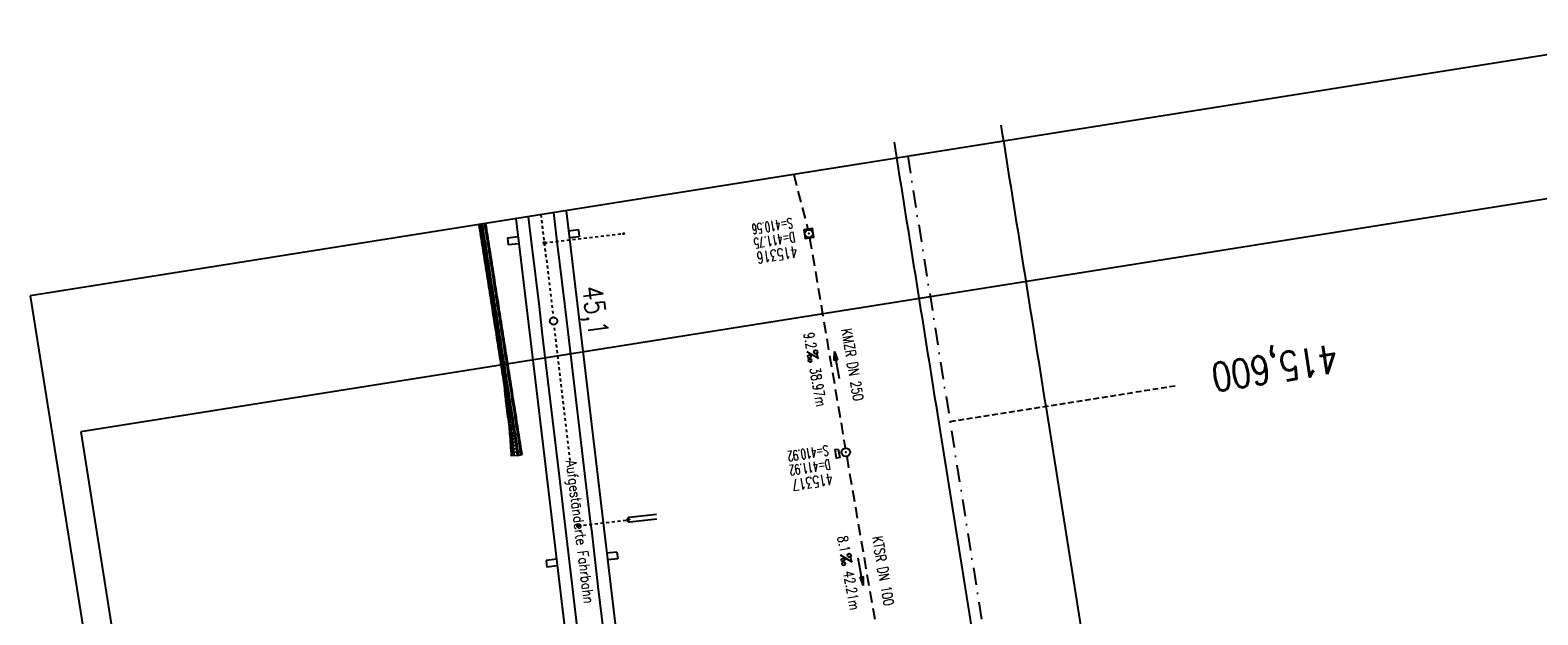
# Model space of a CAD drawing. Extents: x 447827 to 448299, y 438389 to 439851.
# Tile 20 of 21: x 447827 to 448092, y 439749 to 439851. Entities that reach past the tile are written whole.
import ezdxf
from ezdxf.enums import TextEntityAlignment as Align

# ---------------------------------------------------------------- set-up
doc = ezdxf.new("R2010")
doc.units = 0
doc.header["$LTSCALE"] = 2
doc.header["$MEASUREMENT"] = 0
for name, pattern in [('ACAD_ISO03W100', [0.5, 0.25, -0.25]), ('ACAD_ISO10W100W', [0.5, 0.25, -0.25]), ('AUSGEZOGEN', [0]), ('GESTRICH-X2', [1.5, 1, -0.5]), ('GESTRICHELT', [0.75, 0.5, -0.25]), ('STRICHPT-X3', [3, 1.5, -0.75, 0, -0.75])]:
    doc.linetypes.add(name, pattern=pattern)
doc.layers.get('0').update_dxf_attribs({"linetype": 'AUSGEZOGEN'})
for name, color, linetype in [('ACHSE', 250, 'STRICHPT-X3'), ('Bahnachse', 7, 'CONTINUOUS'), ('FBR', 8, 'CONTINUOUS'), ('Gleisachse', 7, 'CONTINUOUS'), ('HEKTOM', 250, 'GESTRICHELT'), ('Ingenieurbauwerke', 15, 'CONTINUOUS'), ('KANAL', 7, 'GESTRICH-X2'), ('PFEIL', 7, 'CONTINUOUS'), ('Planeinteilung', 6, 'CONTINUOUS'), ('RAHMEN', 250, 'AUSGEZOGEN'), ('Regenrückhaltebecken_605', 15, 'CONTINUOUS'), ('SCHACHTNR', 6, 'CONTINUOUS'), ('SCHSYMBOL', 7, 'AUSGEZOGEN'), ('TEXTO', 4, 'CONTINUOUS'), ('TEXTU', 4, 'CONTINUOUS')]:
    doc.layers.add(name, color=color, linetype=linetype)
doc.styles.add('ROMANS', font='romans.shx', dxfattribs={"width": 0.8})

# ---------------------------------------------------------------- blocks, each defined once
blk = doc.blocks.new('20')
blk.add_lwpolyline([(-0.75, -0.75), (0.75, -0.75), (0.75, 0.75), (-0.75, 0.75)], close=True)
blk.add_circle((0, 0), 0.676)
blk.add_point((0, 0))
blk = doc.blocks.new('PROM')
blk.add_line((1.57, 1.82), (0.02, 0.02))
for centre, radius in [((0.32, 1.51), 0.317), ((0.94, 0.29), 0.283), ((1.64, 0.29), 0.283)]:
    blk.add_circle(centre, radius)
blk.add_arc((0.99, 2.68), 1.03, 239.1414, 303.3549)
blk = doc.blocks.new('PFEIL2')
at = {"color": 0}
for p, q in [((0.88, 0), (-2.4, -0.01)), ((0.88, -0.27), (0.88, 0.28)), ((0.88, 0.28), (2.43, 0.01)), ((0.91, 0.27), (0.88, 0.26)), ((0.97, 0.26), (0.88, 0.25)), ((1.02, 0.25), (0.88, 0.23)), ((1.07, 0.24), (0.88, 0.21)), ((1.13, 0.23), (0.88, 0.19)), ((1.18, 0.22), (0.88, 0.17)), ((1.24, 0.21), (0.88, 0.15)), ((1.29, 0.21), (0.88, 0.14)), ((1.34, 0.2), (0.88, 0.12)), ((1.4, 0.19), (0.88, 0.1)), ((1.45, 0.18), (0.88, 0.08)), ((1.51, 0.17), (0.88, 0.06)), ((1.56, 0.16), (0.88, 0.04)), ((1.61, 0.15), (0.88, 0.02)), ((1.67, 0.14), (0.88, 0.01)), ((1.72, 0.13), (0.88, -0.01)), ((1.78, 0.12), (0.88, -0.03)), ((1.83, 0.11), (0.88, -0.05)), ((1.88, 0.1), (0.88, -0.07)), ((1.94, 0.09), (0.88, -0.09)), ((2.05, 0.08), (0.88, -0.12)), ((1.99, 0.08), (0.88, -0.11)), ((2.1, 0.07), (0.88, -0.14)), ((2.15, 0.06), (0.88, -0.16)), ((2.21, 0.05), (0.88, -0.18)), ((2.26, 0.04), (0.88, -0.2)), ((2.32, 0.03), (0.88, -0.22)), ((2.37, 0.02), (0.88, -0.23)), ((2.42, 0.01), (0.88, -0.25)), ((2.43, 0.01), (0.88, -0.27))]:
    blk.add_line(p, q, dxfattribs=at)
blk = doc.blocks.new('GST')
at = {"color": 0}
blk.add_circle((0, 0), 0.75, dxfattribs=at)
blk.add_point((0, 0), dxfattribs=at)
blk = doc.blocks.new('17')
blk.add_lwpolyline([(-0.76, -1.22), (0.75, -1.22), (0.75, -1.8), (-0.76, -1.8)], close=True)
blk.add_blockref('GST', (0, 0))
blk = doc.blocks.new('1135297')
for p, q in [((0, 297), (0, 0)), ((0, 0), (1135, 0))]:
    blk.add_line(p, q)
at = {"layer": 'RAHMEN'}
for p, q in [((25, 292), (25, 5)), ((25, 5), (950, 5))]:
    blk.add_line(p, q, dxfattribs=at)

msp = doc.modelspace()

# ---------------------------------------------------------------- linework, layer by layer
at = {"layer": 'ACHSE'}
for points in [[(448051.41, 439387.64, -0.000001), (448067.12, 439288.88, -0.000002), (448074.98, 439239.5)], [(448098.55, 439091.36, 0.000001), (448108.37, 439029.64, -0.000001), (448118.19, 438967.92, -0.000001), (448122.12, 438943.23, 0.000002), (448126.05, 438918.54, 0.000007)]]:
    msp.add_lwpolyline(points, format="xyb", dxfattribs=at)
at = {"layer": 'ACHSE', "flags": 128}
msp.add_lwpolyline([(447981.14, 439829.23), (447988.55, 439782.67), (447996.25, 439734.25), (448008.19, 439659.22), (448023.91, 439560.46), (448035.69, 439486.4), (448051.41, 439387.64)], dxfattribs=at)
at = {"layer": 'Bahnachse', "linetype": 'ACAD_ISO10W100W'}
msp.add_line((447916.76, 439818.99), (447918.9, 439800.95), dxfattribs=at)
at = {"layer": 'Bahnachse', "linetype": 'ACAD_ISO10W100W', "flags": 128}
msp.add_lwpolyline([(447921.9, 439775.8), (447919.06, 439799.66)], dxfattribs=at)
at = {"layer": 'Bahnachse', "linetype": 'Continuous'}
msp.add_ellipse((447918.98, 439800.31), major_axis=(0.46, 0.46), ratio=1, start_param=4.061899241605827, end_param=10.34508454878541, dxfattribs=at)
at = {"layer": 'FBR'}
for points in [[(447997.48, 439834.72, -0.000003), (448005.34, 439785.34), (448013.04, 439736.92), (448016.8, 439713.32), (448024.98, 439661.89, -0.000001), (448032.84, 439612.51, 0.000002), (448040.7, 439563.13), (448050, 439504.67)], [(447978.72, 439831.73, -0.000003), (447986.58, 439782.35), (447994.28, 439733.94)], [(447978.72, 439831.73, -0.000003), (447986.58, 439782.35), (447994.28, 439733.94), (447998.04, 439710.34), (448006.22, 439658.91, -0.000001), (448014.08, 439609.53, 0.000002), (448021.93, 439560.15), (448032.25, 439495.33), (448021.93, 439560.15, -0.000002), (448014.08, 439609.53, 0.000001), (448006.22, 439658.91), (447998.04, 439710.34), (447994.28, 439733.94)]]:
    msp.add_lwpolyline(points, format="xyb", dxfattribs=at)
at = {"layer": 'Gleisachse', "linetype": 'Continuous'}
for p, q in [((447914.52, 439818.63), (447915.1, 439813.75)), ((447918.96, 439819.34), (447919.57, 439814.27)), ((447915.1, 439813.75), (447916.42, 439802.83)), ((447919.57, 439814.27), (447920.9, 439803.35)), ((447916.42, 439802.83), (447917, 439797.87)), ((447920.9, 439803.35), (447921.47, 439798.38)), ((447917, 439797.87), (447919.36, 439778)), ((447921.47, 439798.38), (447923.83, 439778.52)), ((447919.36, 439778), (447919.94, 439773.04)), ((447923.83, 439778.52), (447924.41, 439773.55)), ((447919.94, 439773.04), (447921.01, 439764.1)), ((447924.41, 439773.55), (447925.48, 439764.62)), ((447921.01, 439764.1), (447921.14, 439763.11)), ((447921.14, 439763.11), (447922.29, 439753.18)), ((447925.48, 439764.62), (447925.61, 439763.62)), ((447925.61, 439763.62), (447926.76, 439753.69)), ((447922.29, 439753.18), (447925.28, 439728.35)), ((447926.76, 439753.69), (447929.75, 439728.87))]:
    msp.add_line(p, q, dxfattribs=at)
at = {"layer": 'HEKTOM'}
msp.add_line((447988.56, 439782.66), (448028.06, 439788.94), dxfattribs=at)
at = {"layer": 'Ingenieurbauwerke', "linetype": 'Continuous'}
for p, q in [((447912.36, 439818.29), (447916.08, 439787.03)), ((447921.16, 439819.68), (447924.92, 439788.08)), ((447912.75, 439815.08), (447910.89, 439814.85)), ((447923.32, 439816.31), (447921.59, 439816.11)), ((447923.46, 439815.12), (447921.74, 439814.92)), ((447923.32, 439816.31), (447923.46, 439815.12)), ((447910.89, 439814.85), (447911.03, 439813.66)), ((447912.9, 439813.88), (447911.03, 439813.66)), ((447917.13, 439814.18), (447917.53, 439814.23)), ((447917.13, 439814.18), (447917.18, 439813.79)), ((447917.18, 439813.79), (447917.57, 439813.83)), ((447917.53, 439814.23), (447917.57, 439813.83)), ((447916.08, 439787.03), (447927.9, 439687.72)), ((447924.92, 439788.08), (447936.73, 439688.77)), ((447923.04, 439764.53), (447923.44, 439764.58)), ((447923.04, 439764.53), (447923.08, 439764.14)), ((447923.08, 439764.14), (447923.48, 439764.18)), ((447923.44, 439764.58), (447923.48, 439764.18)), ((447930.09, 439759.74), (447928.29, 439759.53)), ((447930.09, 439759.74), (447930.23, 439758.55)), ((447919.46, 439758.48), (447917.67, 439758.27)), ((447917.67, 439758.27), (447917.81, 439757.08)), ((447919.6, 439757.29), (447917.81, 439757.08)), ((447930.23, 439758.55), (447928.44, 439758.34))]:
    msp.add_line(p, q, dxfattribs=at)
at = {"layer": 'Ingenieurbauwerke', "linetype": 'ACAD_ISO03W100'}
for p, q in [((447917.35, 439814.01), (447931.41, 439815.68)), ((447923.26, 439764.36), (447932.32, 439765.43))]:
    msp.add_line(p, q, dxfattribs=at)
at = {"layer": 'Ingenieurbauwerke', "linetype": 'Continuous'}
msp.add_ellipse((447931.28, 439815.65), major_axis=(0.134, 0.015), ratio=0.555556, start_param=0, end_param=6.283185, dxfattribs=at)
msp.add_ellipse((447932.18, 439765.42), major_axis=(0.134, 0.015), ratio=0.555556, dxfattribs=at)
at = {"layer": 'KANAL'}
for p, q in [((447961.11, 439826.04), (447963.59, 439816.41)), ((447963.91, 439814.94), (447970.16, 439778)), ((447970.41, 439776.5), (447977.31, 439736.38))]:
    msp.add_line(p, q, dxfattribs=at)
at = {"layer": 'Regenrückhaltebecken_605', "linetype": 'Continuous'}
for p, q in [((447905.92, 439817.16), (447905.9, 439817.26)), ((447906, 439816.66), (447905.92, 439817.16)), ((447905.93, 439817.1), (447906.52, 439817.19)), ((447905.97, 439816.81), (447906.27, 439816.86)), ((447906.07, 439816.17), (447906, 439816.66)), ((447906.02, 439816.52), (447906.61, 439816.61)), ((447906.06, 439816.23), (447906.36, 439816.28)), ((447906.15, 439815.67), (447906.07, 439816.17)), ((447906.11, 439815.94), (447906.7, 439816.04)), ((447906.23, 439815.18), (447906.15, 439815.67)), ((447906.16, 439815.65), (447906.45, 439815.7)), ((447906.2, 439815.37), (447906.79, 439815.46)), ((447906.31, 439814.69), (447906.23, 439815.18)), ((447906.25, 439815.08), (447906.54, 439815.12)), ((447906.31, 439817.22), (447906.3, 439817.32)), ((447906.39, 439816.72), (447906.31, 439817.22)), ((447906.47, 439816.23), (447906.39, 439816.72)), ((447906.55, 439815.74), (447906.47, 439816.23)), ((447906.59, 439816.76), (447906.51, 439817.25)), ((447906.62, 439815.24), (447906.55, 439815.74)), ((447906.67, 439816.26), (447906.59, 439816.76)), ((447906.7, 439814.75), (447906.62, 439815.24)), ((447906.74, 439815.77), (447906.67, 439816.26)), ((447906.82, 439815.27), (447906.74, 439815.77)), ((447906.9, 439814.78), (447906.82, 439815.27)), ((447906.98, 439816.82), (447906.91, 439817.31)), ((447907.06, 439816.32), (447906.98, 439816.82)), ((447907.14, 439815.83), (447907.06, 439816.32)), ((447907.18, 439816.85), (447907.11, 439817.34)), ((447907.22, 439815.34), (447907.14, 439815.83)), ((447907.26, 439816.35), (447907.18, 439816.85)), ((447907.3, 439814.84), (447907.22, 439815.34)), ((447907.34, 439815.86), (447907.26, 439816.35)), ((447907.42, 439815.37), (447907.34, 439815.86)), ((447907.49, 439814.87), (447907.42, 439815.37)), ((447906.29, 439814.79), (447906.88, 439814.88)), ((447906.38, 439814.19), (447906.31, 439814.69)), ((447906.34, 439814.5), (447906.63, 439814.55)), ((447906.38, 439814.21), (447906.97, 439814.31)), ((447906.46, 439813.7), (447906.38, 439814.19)), ((447906.43, 439813.92), (447906.72, 439813.97)), ((447906.54, 439813.2), (447906.46, 439813.7)), ((447906.47, 439813.64), (447907.06, 439813.73)), ((447906.52, 439813.35), (447906.81, 439813.39)), ((447906.62, 439812.71), (447906.54, 439813.2)), ((447906.56, 439813.06), (447907.16, 439813.15)), ((447906.61, 439812.77), (447906.9, 439812.82)), ((447906.69, 439812.22), (447906.62, 439812.71)), ((447906.65, 439812.48), (447907.25, 439812.58)), ((447906.78, 439814.25), (447906.7, 439814.75)), ((447906.86, 439813.76), (447906.78, 439814.25)), ((447906.94, 439813.27), (447906.86, 439813.76)), ((447906.98, 439814.29), (447906.9, 439814.78)), ((447907.01, 439812.77), (447906.94, 439813.27)), ((447907.06, 439813.79), (447906.98, 439814.29)), ((447907.09, 439812.28), (447907.01, 439812.77)), ((447907.13, 439813.3), (447907.06, 439813.79)), ((447907.21, 439812.8), (447907.13, 439813.3)), ((447907.29, 439812.31), (447907.21, 439812.8)), ((447907.37, 439814.35), (447907.3, 439814.84)), ((447907.45, 439813.85), (447907.37, 439814.35)), ((447907.53, 439813.36), (447907.45, 439813.85)), ((447907.57, 439814.38), (447907.49, 439814.87)), ((447907.61, 439812.87), (447907.53, 439813.36)), ((447907.65, 439813.88), (447907.57, 439814.38)), ((447907.68, 439812.37), (447907.61, 439812.87)), ((447907.73, 439813.39), (447907.65, 439813.88)), ((447907.76, 439811.88), (447907.68, 439812.37)), ((447907.8, 439812.9), (447907.73, 439813.39)), ((447907.88, 439812.4), (447907.8, 439812.9)), ((447907.96, 439811.91), (447907.88, 439812.4)), ((447906.77, 439811.72), (447906.69, 439812.22)), ((447906.7, 439812.19), (447906.99, 439812.24)), ((447906.74, 439811.9), (447907.34, 439812)), ((447906.85, 439811.23), (447906.77, 439811.72)), ((447906.79, 439811.62), (447907.09, 439811.66)), ((447906.83, 439811.33), (447907.43, 439811.42)), ((447906.93, 439810.73), (447906.85, 439811.23)), ((447906.88, 439811.04), (447907.18, 439811.09)), ((447906.93, 439810.75), (447907.52, 439810.85)), ((447907.01, 439810.24), (447906.93, 439810.73)), ((447906.97, 439810.46), (447907.27, 439810.51)), ((447907.08, 439809.75), (447907.01, 439810.24)), ((447907.02, 439810.17), (447907.61, 439810.27)), ((447907.06, 439809.89), (447907.36, 439809.93)), ((447907.16, 439809.25), (447907.08, 439809.75)), ((447907.17, 439811.78), (447907.09, 439812.28)), ((447907.25, 439811.29), (447907.17, 439811.78)), ((447907.32, 439810.8), (447907.25, 439811.29)), ((447907.37, 439811.82), (447907.29, 439812.31)), ((447907.4, 439810.3), (447907.32, 439810.8)), ((447907.44, 439811.32), (447907.37, 439811.82)), ((447907.48, 439809.81), (447907.4, 439810.3)), ((447907.52, 439810.83), (447907.44, 439811.32)), ((447907.56, 439809.31), (447907.48, 439809.81)), ((447907.6, 439810.33), (447907.52, 439810.83)), ((447907.68, 439809.84), (447907.6, 439810.33)), ((447907.75, 439809.35), (447907.68, 439809.84)), ((447907.84, 439811.38), (447907.76, 439811.88)), ((447907.92, 439810.89), (447907.84, 439811.38)), ((447907.99, 439810.4), (447907.92, 439810.89)), ((447908.04, 439811.41), (447907.96, 439811.91)), ((447908.07, 439809.9), (447907.99, 439810.4)), ((447908.11, 439810.92), (447908.04, 439811.41)), ((447908.15, 439809.41), (447908.07, 439809.9)), ((447908.19, 439810.43), (447908.11, 439810.92)), ((447908.27, 439809.93), (447908.19, 439810.43)), ((447908.35, 439809.44), (447908.27, 439809.93)), ((447907.11, 439809.6), (447907.7, 439809.69)), ((447907.15, 439809.31), (447907.45, 439809.36)), ((447907.24, 439808.76), (447907.16, 439809.25)), ((447907.2, 439809.02), (447907.79, 439809.12)), ((447907.24, 439808.73), (447907.54, 439808.78)), ((447907.32, 439808.27), (447907.24, 439808.76)), ((447907.29, 439808.44), (447907.88, 439808.54)), ((447907.39, 439807.77), (447907.32, 439808.27)), ((447907.33, 439808.15), (447907.63, 439808.2)), ((447907.38, 439807.87), (447907.97, 439807.96)), ((447907.47, 439807.28), (447907.39, 439807.77)), ((447907.42, 439807.58), (447907.72, 439807.63)), ((447907.47, 439807.29), (447908.06, 439807.38)), ((447907.55, 439806.78), (447907.47, 439807.28)), ((447907.63, 439808.82), (447907.56, 439809.31)), ((447907.71, 439808.33), (447907.63, 439808.82)), ((447907.79, 439807.83), (447907.71, 439808.33)), ((447907.83, 439808.85), (447907.75, 439809.35)), ((447907.87, 439807.34), (447907.79, 439807.83)), ((447907.91, 439808.36), (447907.83, 439808.85)), ((447907.94, 439806.85), (447907.87, 439807.34)), ((447907.99, 439807.86), (447907.91, 439808.36)), ((447908.06, 439807.37), (447907.99, 439807.86)), ((447908.14, 439806.88), (447908.06, 439807.37)), ((447908.23, 439808.91), (447908.15, 439809.41)), ((447908.3, 439808.42), (447908.23, 439808.91)), ((447908.38, 439807.93), (447908.3, 439808.42)), ((447908.42, 439808.95), (447908.35, 439809.44)), ((447908.46, 439807.43), (447908.38, 439807.93)), ((447908.5, 439808.45), (447908.42, 439808.95)), ((447908.54, 439806.94), (447908.46, 439807.43)), ((447908.58, 439807.96), (447908.5, 439808.45)), ((447908.66, 439807.46), (447908.58, 439807.96)), ((447908.73, 439806.97), (447908.66, 439807.46)), ((447907.51, 439807), (447907.81, 439807.05)), ((447907.63, 439806.29), (447907.55, 439806.78)), ((447907.56, 439806.71), (447908.15, 439806.81)), ((447907.6, 439806.42), (447907.9, 439806.47)), ((447907.7, 439805.8), (447907.63, 439806.29)), ((447907.65, 439806.14), (447908.24, 439806.23)), ((447907.69, 439805.85), (447907.99, 439805.89)), ((447907.78, 439805.3), (447907.7, 439805.8)), ((447907.74, 439805.56), (447908.33, 439805.65)), ((447907.86, 439804.81), (447907.78, 439805.3)), ((447907.79, 439805.27), (447908.08, 439805.32)), ((447907.83, 439804.98), (447908.42, 439805.08)), ((447907.94, 439804.31), (447907.86, 439804.81)), ((447907.88, 439804.69), (447908.17, 439804.74)), ((447907.92, 439804.4), (447908.51, 439804.5)), ((447908.02, 439806.35), (447907.94, 439806.85)), ((447908.1, 439805.86), (447908.02, 439806.35)), ((447908.18, 439805.36), (447908.1, 439805.86)), ((447908.22, 439806.38), (447908.14, 439806.88)), ((447908.25, 439804.87), (447908.18, 439805.36)), ((447908.3, 439805.89), (447908.22, 439806.38)), ((447908.33, 439804.38), (447908.25, 439804.87)), ((447908.37, 439805.39), (447908.3, 439805.89)), ((447908.45, 439804.9), (447908.37, 439805.39)), ((447908.53, 439804.41), (447908.45, 439804.9)), ((447908.61, 439806.44), (447908.54, 439806.94)), ((447908.69, 439805.95), (447908.61, 439806.44)), ((447908.77, 439805.46), (447908.69, 439805.95)), ((447908.81, 439806.48), (447908.73, 439806.97)), ((447908.85, 439804.96), (447908.77, 439805.46)), ((447908.89, 439805.98), (447908.81, 439806.48)), ((447908.92, 439804.47), (447908.85, 439804.96)), ((447908.97, 439805.49), (447908.89, 439805.98)), ((447909, 439803.97), (447908.92, 439804.47)), ((447909.04, 439804.99), (447908.97, 439805.49)), ((447909.12, 439804.5), (447909.04, 439804.99)), ((447909.2, 439804.01), (447909.12, 439804.5)), ((447908.01, 439803.82), (447907.94, 439804.31)), ((447907.97, 439804.12), (447908.26, 439804.16)), ((447908.01, 439803.83), (447908.6, 439803.92)), ((447908.09, 439803.33), (447908.01, 439803.82)), ((447908.06, 439803.54), (447908.35, 439803.59)), ((447908.17, 439802.83), (447908.09, 439803.33)), ((447908.1, 439803.25), (447908.69, 439803.35)), ((447908.15, 439802.96), (447908.44, 439803.01)), ((447908.25, 439802.34), (447908.17, 439802.83)), ((447908.19, 439802.67), (447908.79, 439802.77)), ((447908.24, 439802.39), (447908.53, 439802.43)), ((447908.32, 439801.84), (447908.25, 439802.34)), ((447908.28, 439802.1), (447908.88, 439802.19)), ((447908.4, 439801.35), (447908.32, 439801.84)), ((447908.41, 439803.88), (447908.33, 439804.38)), ((447908.33, 439801.81), (447908.62, 439801.86)), ((447908.49, 439803.39), (447908.41, 439803.88)), ((447908.56, 439802.89), (447908.49, 439803.39)), ((447908.61, 439803.91), (447908.53, 439804.41)), ((447908.64, 439802.4), (447908.56, 439802.89)), ((447908.68, 439803.42), (447908.61, 439803.91)), ((447908.72, 439801.91), (447908.64, 439802.4)), ((447908.76, 439802.92), (447908.68, 439803.42)), ((447908.8, 439801.41), (447908.72, 439801.91)), ((447908.84, 439802.43), (447908.76, 439802.92)), ((447908.92, 439801.94), (447908.84, 439802.43)), ((447908.99, 439801.44), (447908.92, 439801.94)), ((447909.08, 439803.48), (447909, 439803.97)), ((447909.16, 439802.99), (447909.08, 439803.48)), ((447909.23, 439802.49), (447909.16, 439802.99)), ((447909.28, 439803.51), (447909.2, 439804.01)), ((447909.31, 439802), (447909.23, 439802.49)), ((447909.35, 439803.02), (447909.28, 439803.51)), ((447909.39, 439801.5), (447909.31, 439802)), ((447909.43, 439802.52), (447909.35, 439803.02)), ((447909.51, 439802.03), (447909.43, 439802.52)), ((447909.59, 439801.54), (447909.51, 439802.03)), ((447908.37, 439801.52), (447908.97, 439801.62)), ((447908.48, 439800.86), (447908.4, 439801.35)), ((447908.42, 439801.23), (447908.72, 439801.28)), ((447908.46, 439800.94), (447909.06, 439801.04)), ((447908.56, 439800.36), (447908.48, 439800.86)), ((447908.51, 439800.66), (447908.81, 439800.7)), ((447908.56, 439800.37), (447909.15, 439800.46)), ((447908.63, 439799.87), (447908.56, 439800.36)), ((447908.6, 439800.08), (447908.9, 439800.13)), ((447908.71, 439799.37), (447908.63, 439799.87)), ((447908.65, 439799.79), (447909.24, 439799.89)), ((447908.69, 439799.5), (447908.99, 439799.55)), ((447908.79, 439798.88), (447908.71, 439799.37)), ((447908.74, 439799.21), (447909.33, 439799.31)), ((447908.87, 439800.92), (447908.8, 439801.41)), ((447908.95, 439800.42), (447908.87, 439800.92)), ((447909.03, 439799.93), (447908.95, 439800.42)), ((447909.07, 439800.95), (447908.99, 439801.44)), ((447909.11, 439799.44), (447909.03, 439799.93)), ((447909.15, 439800.45), (447909.07, 439800.95)), ((447909.18, 439798.94), (447909.11, 439799.44)), ((447909.23, 439799.96), (447909.15, 439800.45)), ((447909.3, 439799.47), (447909.23, 439799.96)), ((447909.38, 439798.97), (447909.3, 439799.47)), ((447909.47, 439801.01), (447909.39, 439801.5)), ((447909.54, 439800.52), (447909.47, 439801.01)), ((447909.62, 439800.02), (447909.54, 439800.52)), ((447909.66, 439801.04), (447909.59, 439801.54)), ((447909.7, 439799.53), (447909.62, 439800.02)), ((447909.74, 439800.55), (447909.66, 439801.04)), ((447909.78, 439799.04), (447909.7, 439799.53)), ((447909.82, 439800.05), (447909.74, 439800.55)), ((447909.9, 439799.56), (447909.82, 439800.05)), ((447909.97, 439799.07), (447909.9, 439799.56)), ((447908.78, 439798.92), (447909.08, 439798.97)), ((447908.87, 439798.39), (447908.79, 439798.88)), ((447908.83, 439798.64), (447909.42, 439798.73)), ((447908.87, 439798.35), (447909.17, 439798.4)), ((447908.94, 439797.89), (447908.87, 439798.39)), ((447908.92, 439798.06), (447909.51, 439798.15)), ((447909.02, 439797.4), (447908.94, 439797.89)), ((447908.96, 439797.77), (447909.26, 439797.82)), ((447909.01, 439797.48), (447909.6, 439797.58)), ((447909.1, 439796.9), (447909.02, 439797.4)), ((447909.05, 439797.19), (447909.35, 439797.24)), ((447909.1, 439796.91), (447909.69, 439797)), ((447909.18, 439796.41), (447909.1, 439796.9)), ((447909.14, 439796.62), (447909.44, 439796.66)), ((447909.26, 439798.45), (447909.18, 439798.94)), ((447909.34, 439797.95), (447909.26, 439798.45)), ((447909.42, 439797.46), (447909.34, 439797.95)), ((447909.46, 439798.48), (447909.38, 439798.97)), ((447909.49, 439796.97), (447909.42, 439797.46)), ((447909.54, 439797.99), (447909.46, 439798.48)), ((447909.57, 439796.47), (447909.49, 439796.97)), ((447909.61, 439797.49), (447909.54, 439797.99)), ((447909.69, 439797), (447909.61, 439797.49)), ((447909.77, 439796.5), (447909.69, 439797)), ((447909.85, 439796.01), (447909.77, 439796.5)), ((447909.85, 439798.54), (447909.78, 439799.04)), ((447909.93, 439798.05), (447909.85, 439798.54)), ((447910.01, 439797.55), (447909.93, 439798.05)), ((447910.05, 439798.57), (447909.97, 439799.07)), ((447910.09, 439797.06), (447910.01, 439797.55)), ((447910.13, 439798.08), (447910.05, 439798.57)), ((447910.16, 439796.57), (447910.09, 439797.06)), ((447910.21, 439797.58), (447910.13, 439798.08)), ((447910.24, 439796.07), (447910.16, 439796.57)), ((447910.28, 439797.09), (447910.21, 439797.58)), ((447910.36, 439796.6), (447910.28, 439797.09)), ((447910.44, 439796.1), (447910.36, 439796.6)), ((447909.25, 439795.92), (447909.18, 439796.41)), ((447909.19, 439796.33), (447909.78, 439796.42)), ((447909.23, 439796.04), (447909.53, 439796.09)), ((447909.33, 439795.42), (447909.25, 439795.92)), ((447909.28, 439795.75), (447909.87, 439795.85)), ((447909.32, 439795.46), (447909.62, 439795.51)), ((447909.41, 439794.93), (447909.33, 439795.42)), ((447909.37, 439795.17), (447909.96, 439795.27)), ((447909.49, 439794.43), (447909.41, 439794.93)), ((447909.42, 439794.89), (447909.71, 439794.93)), ((447909.46, 439794.6), (447910.05, 439794.69)), ((447909.56, 439793.94), (447909.49, 439794.43)), ((447909.51, 439794.31), (447909.8, 439794.36)), ((447909.55, 439794.02), (447910.14, 439794.12)), ((447909.64, 439793.45), (447909.56, 439793.94)), ((447909.65, 439795.98), (447909.57, 439796.47)), ((447909.73, 439795.48), (447909.65, 439795.98)), ((447909.8, 439794.99), (447909.73, 439795.48)), ((447909.88, 439794.5), (447909.8, 439794.99)), ((447909.92, 439795.52), (447909.85, 439796.01)), ((447909.96, 439794), (447909.88, 439794.5)), ((447910, 439795.02), (447909.92, 439795.52)), ((447910.04, 439793.51), (447909.96, 439794)), ((447910.08, 439794.53), (447910, 439795.02)), ((447910.16, 439794.03), (447910.08, 439794.53)), ((447910.23, 439793.54), (447910.16, 439794.03)), ((447910.32, 439795.58), (447910.24, 439796.07)), ((447910.4, 439795.08), (447910.32, 439795.58)), ((447910.47, 439794.59), (447910.4, 439795.08)), ((447910.52, 439795.61), (447910.44, 439796.1)), ((447910.55, 439794.1), (447910.47, 439794.59)), ((447910.59, 439795.11), (447910.52, 439795.61)), ((447910.63, 439793.6), (447910.55, 439794.1)), ((447910.67, 439794.62), (447910.59, 439795.11)), ((447910.75, 439794.13), (447910.67, 439794.62)), ((447910.83, 439793.63), (447910.75, 439794.13)), ((447909.6, 439793.73), (447909.89, 439793.78)), ((447909.64, 439793.44), (447910.23, 439793.54)), ((447909.72, 439792.95), (447909.64, 439793.45)), ((447909.69, 439793.16), (447909.98, 439793.2)), ((447909.8, 439792.46), (447909.72, 439792.95)), ((447909.73, 439792.87), (447910.32, 439792.96)), ((447909.78, 439792.58), (447910.07, 439792.63)), ((447909.87, 439791.96), (447909.8, 439792.46)), ((447909.82, 439792.29), (447910.42, 439792.39)), ((447909.87, 439792), (447910.16, 439792.05)), ((447909.95, 439791.47), (447909.87, 439791.96)), ((447909.91, 439791.71), (447910.51, 439791.81)), ((447910.03, 439790.98), (447909.95, 439791.47)), ((447909.96, 439791.43), (447910.26, 439791.47)), ((447910, 439791.14), (447910.6, 439791.23)), ((447910.11, 439793.01), (447910.04, 439793.51)), ((447910.19, 439792.52), (447910.11, 439793.01)), ((447910.27, 439792.03), (447910.19, 439792.52)), ((447910.31, 439793.05), (447910.23, 439793.54)), ((447910.35, 439791.53), (447910.27, 439792.03)), ((447910.39, 439792.55), (447910.31, 439793.05)), ((447910.42, 439791.04), (447910.35, 439791.53)), ((447910.47, 439792.06), (447910.39, 439792.55)), ((447910.54, 439791.56), (447910.47, 439792.06)), ((447910.62, 439791.07), (447910.54, 439791.56)), ((447910.71, 439793.11), (447910.63, 439793.6)), ((447910.78, 439792.61), (447910.71, 439793.11)), ((447910.86, 439792.12), (447910.78, 439792.61)), ((447910.9, 439793.14), (447910.83, 439793.63)), ((447910.94, 439791.63), (447910.86, 439792.12)), ((447910.98, 439792.64), (447910.9, 439793.14)), ((447911.02, 439791.13), (447910.94, 439791.63)), ((447911.06, 439792.15), (447910.98, 439792.64)), ((447911.14, 439791.66), (447911.06, 439792.15)), ((447911.21, 439791.16), (447911.14, 439791.66)), ((447910.11, 439790.48), (447910.03, 439790.98)), ((447910.05, 439790.85), (447910.35, 439790.9)), ((447910.09, 439790.56), (447910.69, 439790.66)), ((447910.18, 439789.99), (447910.11, 439790.48)), ((447910.14, 439790.27), (447910.44, 439790.32)), ((447910.26, 439789.49), (447910.18, 439789.99)), ((447910.19, 439789.98), (447910.78, 439790.08)), ((447910.23, 439789.7), (447910.53, 439789.74)), ((447910.3, 439789.25), (447910.26, 439789.49)), ((447910.28, 439789.41), (447910.87, 439789.5)), ((447910.34, 439789), (447910.3, 439789.25)), ((447910.32, 439789.13), (447910.62, 439789.17)), ((447910.37, 439788.75), (447910.34, 439789)), ((447910.36, 439788.84), (447910.96, 439788.91)), ((447910.39, 439788.5), (447910.37, 439788.75)), ((447910.39, 439788.56), (447910.7, 439788.59)), ((447910.5, 439790.54), (447910.42, 439791.04)), ((447910.58, 439790.05), (447910.5, 439790.54)), ((447910.66, 439789.56), (447910.58, 439790.05)), ((447910.7, 439790.58), (447910.62, 439791.07)), ((447910.73, 439789.06), (447910.66, 439789.56)), ((447910.78, 439790.08), (447910.7, 439790.58)), ((447910.81, 439788.57), (447910.73, 439789.06)), ((447910.85, 439789.59), (447910.78, 439790.08)), ((447910.89, 439788.08), (447910.81, 439788.57)), ((447910.93, 439789.09), (447910.85, 439789.59)), ((447911.01, 439788.6), (447910.93, 439789.09)), ((447911.09, 439788.11), (447911.01, 439788.6)), ((447911.09, 439790.64), (447911.02, 439791.13)), ((447911.17, 439790.14), (447911.09, 439790.64)), ((447911.25, 439789.65), (447911.17, 439790.14)), ((447911.29, 439790.67), (447911.21, 439791.16)), ((447911.33, 439789.16), (447911.25, 439789.65)), ((447911.37, 439790.17), (447911.29, 439790.67)), ((447911.4, 439788.66), (447911.33, 439789.16)), ((447911.45, 439789.68), (447911.37, 439790.17)), ((447911.48, 439788.17), (447911.4, 439788.66)), ((447911.52, 439789.19), (447911.45, 439789.68)), ((447911.6, 439788.69), (447911.52, 439789.19)), ((447911.68, 439788.2), (447911.6, 439788.69)), ((447910.44, 439788.01), (447910.39, 439788.5)), ((447910.42, 439788.27), (447911.05, 439788.33)), ((447910.49, 439787.51), (447910.44, 439788.01)), ((447910.45, 439787.98), (447910.77, 439788.01)), ((447910.48, 439787.69), (447911.14, 439787.75)), ((447910.54, 439787.01), (447910.49, 439787.51)), ((447910.5, 439787.4), (447910.85, 439787.43)), ((447910.53, 439787.1), (447911.23, 439787.17)), ((447910.59, 439786.51), (447910.54, 439787.01)), ((447910.56, 439786.81), (447910.92, 439786.85)), ((447910.59, 439786.52), (447911.32, 439786.59)), ((447910.62, 439786.26), (447910.59, 439786.51)), ((447910.62, 439786.23), (447910.99, 439786.27)), ((447910.64, 439786.01), (447910.62, 439786.26)), ((447910.7, 439785.52), (447910.64, 439786.01)), ((447910.65, 439785.94), (447911.41, 439786.02)), ((447910.97, 439787.58), (447910.89, 439788.08)), ((447911.04, 439787.09), (447910.97, 439787.58)), ((447911.12, 439786.59), (447911.04, 439787.09)), ((447911.16, 439787.61), (447911.09, 439788.11)), ((447911.2, 439786.1), (447911.12, 439786.59)), ((447911.24, 439787.12), (447911.16, 439787.61)), ((447911.28, 439785.61), (447911.2, 439786.1)), ((447911.32, 439786.62), (447911.24, 439787.12)), ((447911.4, 439786.13), (447911.32, 439786.62)), ((447911.47, 439785.64), (447911.4, 439786.13)), ((447911.56, 439787.67), (447911.48, 439788.17)), ((447911.64, 439787.18), (447911.56, 439787.67)), ((447911.72, 439786.69), (447911.64, 439787.18)), ((447911.76, 439787.71), (447911.68, 439788.2)), ((447911.79, 439786.19), (447911.72, 439786.69)), ((447911.84, 439787.21), (447911.76, 439787.71)), ((447911.87, 439785.7), (447911.79, 439786.19)), ((447911.91, 439786.72), (447911.84, 439787.21)), ((447911.99, 439786.22), (447911.91, 439786.72)), ((447912.07, 439785.73), (447911.99, 439786.22)), ((447910.69, 439785.64), (447911.07, 439785.69)), ((447910.77, 439785.02), (447910.7, 439785.52)), ((447910.73, 439785.35), (447911.5, 439785.45)), ((447910.76, 439785.06), (447911.16, 439785.11)), ((447910.84, 439784.52), (447910.77, 439785.02)), ((447910.8, 439784.77), (447911.59, 439784.88)), ((447910.84, 439784.48), (447911.24, 439784.53)), ((447910.9, 439784.03), (447910.84, 439784.52)), ((447910.88, 439784.19), (447911.68, 439784.3)), ((447910.97, 439783.53), (447910.9, 439784.03)), ((447910.92, 439783.9), (447911.33, 439783.96)), ((447910.96, 439783.61), (447911.78, 439783.72)), ((447911.04, 439783.04), (447910.97, 439783.53)), ((447911, 439783.32), (447911.41, 439783.38)), ((447911.35, 439785.11), (447911.28, 439785.61)), ((447911.43, 439784.62), (447911.35, 439785.11)), ((447911.51, 439784.12), (447911.43, 439784.62)), ((447911.55, 439785.14), (447911.47, 439785.64)), ((447911.59, 439783.63), (447911.51, 439784.12)), ((447911.63, 439784.65), (447911.55, 439785.14)), ((447911.67, 439783.14), (447911.59, 439783.63)), ((447911.71, 439784.15), (447911.63, 439784.65)), ((447911.79, 439783.66), (447911.71, 439784.15)), ((447911.86, 439783.17), (447911.79, 439783.66)), ((447911.95, 439785.2), (447911.87, 439785.7)), ((447912.03, 439784.71), (447911.95, 439785.2)), ((447912.1, 439784.22), (447912.03, 439784.71)), ((447912.15, 439785.24), (447912.07, 439785.73)), ((447912.18, 439783.72), (447912.1, 439784.22)), ((447912.22, 439784.74), (447912.15, 439785.24)), ((447912.26, 439783.23), (447912.18, 439783.72)), ((447912.3, 439784.25), (447912.22, 439784.74)), ((447912.38, 439783.75), (447912.3, 439784.25)), ((447912.46, 439783.26), (447912.38, 439783.75)), ((447912.53, 439782.77), (447912.46, 439783.26)), ((447911.04, 439783.04), (447911.87, 439783.14)), ((447911.11, 439782.54), (447911.04, 439783.04)), ((447911.08, 439782.75), (447911.49, 439782.8)), ((447911.17, 439782.05), (447911.11, 439782.54)), ((447911.12, 439782.46), (447911.96, 439782.57)), ((447911.16, 439782.16), (447911.58, 439782.22)), ((447911.21, 439781.8), (447911.17, 439782.05)), ((447911.2, 439781.88), (447912.05, 439781.99)), ((447911.24, 439781.55), (447911.21, 439781.8)), ((447911.23, 439781.6), (447911.66, 439781.65)), ((447911.26, 439781.3), (447911.24, 439781.55)), ((447911.26, 439781.32), (447912.14, 439781.39)), ((447911.27, 439781.05), (447911.26, 439781.3)), ((447911.31, 439780.55), (447911.27, 439781.05)), ((447911.28, 439781.03), (447911.73, 439781.07)), ((447911.3, 439780.74), (447912.23, 439780.81)), ((447911.74, 439782.64), (447911.67, 439783.14)), ((447911.82, 439782.15), (447911.74, 439782.64)), ((447911.9, 439781.65), (447911.82, 439782.15)), ((447911.94, 439782.67), (447911.86, 439783.17)), ((447911.98, 439781.16), (447911.9, 439781.65)), ((447912.02, 439782.18), (447911.94, 439782.67)), ((447912.05, 439780.67), (447911.98, 439781.16)), ((447912.1, 439781.68), (447912.02, 439782.18)), ((447912.13, 439780.17), (447912.05, 439780.67)), ((447912.17, 439781.19), (447912.1, 439781.68)), ((447912.25, 439780.7), (447912.17, 439781.19)), ((447912.33, 439780.2), (447912.25, 439780.7)), ((447912.34, 439782.73), (447912.26, 439783.23)), ((447912.41, 439782.24), (447912.34, 439782.73)), ((447912.49, 439781.75), (447912.41, 439782.24)), ((447912.57, 439781.25), (447912.49, 439781.75)), ((447912.61, 439782.27), (447912.53, 439782.77)), ((447912.65, 439780.76), (447912.57, 439781.25)), ((447912.69, 439781.78), (447912.61, 439782.27)), ((447912.72, 439780.26), (447912.65, 439780.76)), ((447912.77, 439781.28), (447912.69, 439781.78)), ((447912.84, 439780.79), (447912.77, 439781.28)), ((447912.92, 439780.3), (447912.84, 439780.79)), ((447911.35, 439780.05), (447911.31, 439780.55)), ((447911.32, 439780.45), (447911.8, 439780.48)), ((447911.34, 439780.16), (447912.32, 439780.23)), ((447911.39, 439779.55), (447911.35, 439780.05)), ((447911.36, 439779.87), (447911.87, 439779.9)), ((447911.38, 439779.58), (447912.41, 439779.65)), ((447911.42, 439779.05), (447911.39, 439779.55)), ((447911.41, 439779.28), (447911.93, 439779.32)), ((447911.46, 439778.55), (447911.42, 439779.05)), ((447911.43, 439778.99), (447912.51, 439779.07)), ((447911.45, 439778.7), (447912, 439778.74)), ((447911.5, 439778.05), (447911.46, 439778.55)), ((447911.47, 439778.41), (447912.6, 439778.49)), ((447911.49, 439778.12), (447912.07, 439778.16)), ((447911.54, 439777.55), (447911.5, 439778.05)), ((447912.21, 439779.68), (447912.13, 439780.17)), ((447912.29, 439779.18), (447912.21, 439779.68)), ((447912.36, 439778.69), (447912.29, 439779.18)), ((447912.41, 439779.71), (447912.33, 439780.2)), ((447912.44, 439778.2), (447912.36, 439778.69)), ((447912.48, 439779.22), (447912.41, 439779.71)), ((447912.52, 439777.7), (447912.44, 439778.2)), ((447912.56, 439778.72), (447912.48, 439779.22)), ((447912.64, 439778.23), (447912.56, 439778.72)), ((447912.72, 439777.73), (447912.64, 439778.23)), ((447912.8, 439779.77), (447912.72, 439780.26)), ((447912.88, 439779.28), (447912.8, 439779.77)), ((447912.96, 439778.78), (447912.88, 439779.28)), ((447913, 439779.8), (447912.92, 439780.3)), ((447913.03, 439778.29), (447912.96, 439778.78)), ((447913.08, 439779.31), (447913, 439779.8)), ((447913.11, 439777.8), (447913.03, 439778.29)), ((447913.15, 439778.81), (447913.08, 439779.31)), ((447913.23, 439778.32), (447913.15, 439778.81)), ((447913.31, 439777.83), (447913.23, 439778.32)), ((447911.51, 439777.83), (447912.69, 439777.92)), ((447911.54, 439777.54), (447912.13, 439777.58)), ((447911.57, 439777.05), (447911.54, 439777.55)), ((447911.56, 439777.25), (447912.78, 439777.34)), ((447911.61, 439776.55), (447911.57, 439777.05)), ((447911.58, 439776.96), (447912.2, 439777)), ((447911.6, 439776.66), (447912.87, 439776.76)), ((447912.6, 439777.21), (447912.52, 439777.7)), ((447912.67, 439776.71), (447912.6, 439777.21)), ((447912.67, 439776.71), (447913.46, 439776.84)), ((447912.79, 439777.24), (447912.72, 439777.73)), ((447912.87, 439776.75), (447912.79, 439777.24)), ((447913.19, 439777.3), (447913.11, 439777.8)), ((447913.27, 439776.81), (447913.19, 439777.3)), ((447913.39, 439777.33), (447913.31, 439777.83)), ((447913.46, 439776.84), (447913.39, 439777.33)), ((447932.27, 439765.83), (447937.06, 439766.36)), ((447932.36, 439765.04), (447937.12, 439765.56))]:
    msp.add_line(p, q, dxfattribs=at)
msp.add_ellipse((447932.28, 439765.43), major_axis=(0.284, 0.284), ratio=1, start_param=0.80064, end_param=4.13058, dxfattribs=at)

# ---------------------------------------------------------------- block references
at = {"layer": 'PFEIL'}
for p, rotation in [((447968.66, 439792.58), 99.6036999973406), ((447972.87, 439756.28), 279.7701000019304)]:
    msp.add_blockref('PFEIL2', p, dxfattribs=dict(at, rotation=rotation))
at = {"layer": 'Planeinteilung', "linetype": 'Continuous', "rotation": 279.041149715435}
msp.add_blockref('1135297', (447827.12, 439804.72), dxfattribs=at)
at = {"layer": 'SCHSYMBOL', "rotation": 279.0410999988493}
for name, p in [('20', (447963.77, 439815.67)), ('17', (447970.27, 439777.25))]:
    msp.add_blockref(name, p, dxfattribs=at)
at = {"layer": 'TEXTU'}
for p, rotation in [((447963.42, 439794.94), 279.6036999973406), ((447969.32, 439759.22), 279.7701000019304)]:
    msp.add_blockref('PROM', p, dxfattribs=dict(at, rotation=rotation))

# ---------------------------------------------------------------- texts
at = {"layer": 'Bahnachse', "linetype": 'Continuous', "style": 'ROMANS', "oblique": 0, "width": 0.8334}
msp.add_text('45,1', height=3.5, rotation=277.7297, dxfattribs=at).set_placement((447924, 439806.22))
at = {"layer": 'HEKTOM', "style": 'ROMANS', "width": 0.8}
msp.add_text('415,600', height=5, rotation=189.0411, dxfattribs=at).set_placement((448056.16, 439796.29))
at = {"layer": 'Ingenieurbauwerke', "linetype": 'Continuous', "style": 'ROMANS', "oblique": 360, "width": 0.8334}
msp.add_text('Aufgeständerte Fahrbahn', height=1.8, rotation=277.2397, dxfattribs=at).set_placement((447921.14, 439775.72))
at = {"layer": 'SCHACHTNR', "style": 'ROMANS'}
for s, height, width, p in [('S=410.56', 1.8, 0.6, (447960.78, 439818.44)), ('D=411.75', 1.8, 0.6, (447961.19, 439815.97)), ('415316', 2, 0.7, (447961.59, 439813.5)), ('S=410.92', 1.8, 0.6, (447967.06, 439778.51)), ('D=411.92', 1.8, 0.6, (447967.43, 439776.04)), ('415317', 2, 0.7, (447967.84, 439773.57))]:
    msp.add_text(s, height=height, rotation=189.0411, dxfattribs=dict(at, width=width)).set_placement(p)
at = {"layer": 'TEXTO', "style": 'ROMANS', "width": 0.75}
for s, rotation, p in [('KMZR DN 250', 279.6037, (447970.55, 439792.48)), ('KTSR DN 100', 279.7701, (447975.92, 439756.27))]:
    msp.add_text(s, height=1.8, rotation=rotation, dxfattribs=at).set_placement(p, align=Align.CENTER)
at = {"layer": 'TEXTU', "style": 'ROMANS', "width": 0.75}
for s, rotation, p in [('9.2', 279.6037, (447962.87, 439798.14)), ('38.97m', 279.6037, (447963.93, 439791.98)), ('8.1', 279.7701, (447968.78, 439762.41)), ('42.21m', 279.7701, (447969.81, 439756.25))]:
    msp.add_text(s, height=1.8, rotation=rotation, dxfattribs=at).set_placement(p)

doc.saveas('drawing.dxf')
